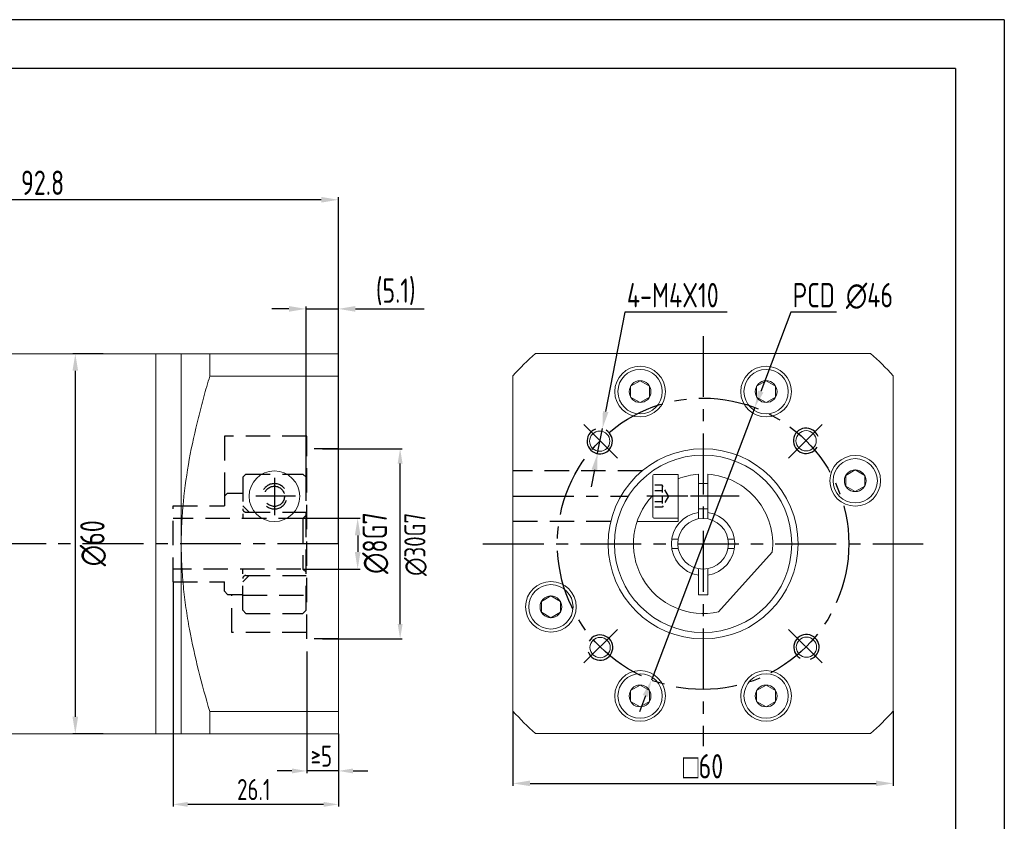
# Model space of a CAD drawing. Header units: millimetres. Extents: x -8 to 315, y -8 to 221.
# Tile 3 of 3: x 160 to 315, y 94 to 221. Entities that reach past the tile are written whole.
import ezdxf

# ---------------------------------------------------------------- set-up
doc = ezdxf.new("R2010")
doc.units = ezdxf.units.MM
doc.header["$LTSCALE"] = 7.692308
doc.linetypes.add('CENTER', pattern=[2, 1.25, -0.25, 0.25, -0.25])
doc.linetypes.add('DASHED', pattern=[0.75, 0.5, -0.25])
doc.layers.get('0').update_dxf_attribs({"lineweight": 20})
doc.layers.add('1轮廓实线层', color=7, linetype='Continuous', lineweight=20)
for name, color, linetype in [('2细线层', 4, 'Continuous'), ('3中心线层', 1, 'CENTER'), ('4虚线层', 6, 'DASHED'), ('7标注层', 4, 'Continuous'), ('图框层', 7, 'Continuous')]:
    doc.layers.add(name, color=color, linetype=linetype)
doc.styles.get("Standard").update_dxf_attribs({"font": 'isocp.shx', "width": 0.8, "bigfont": 'gbcbig.shx'})
doc.styles.add('TH_GBDIM', font='isocp.shx', dxfattribs={"width": 0.8, "bigfont": 'gbcbig.shx'})
doc.dimstyles.new('TH_GBDIM$0', dxfattribs={"dimscale": 0.769231, "dimtxt": 5, "dimasz": 3.5, "dimexe": 0.5, "dimexo": 0, "dimgap": 1, "dimtad": 1, "dimtoh": 1, "dimdec": 1, "dimdsep": 46, "dimtxsty": 'TH_GBDIM', "dimcen": 2.5, "dimclrd": 256, "dimclre": 256, "dimclrt": 256, "dimadec": 0, "dimazin": 0, "dimtfac": 0.714286, "dimtdec": 1, "dimtmove": 0, "dimatfit": 3, "dimfxl": 1, "dimtzin": 0, "dimlwd": -1, "dimlwe": -1, "dimarcsym": 0})

# ---------------------------------------------------------------- blocks, each defined once
blk = doc.blocks.new('*D102')
at = {"layer": '7标注层'}
for p, q in [((237.82, 111.63), (237.82, 99.84)), ((297.82, 111.63), (297.82, 99.84)), ((240.52, 100.22), (295.13, 100.22))]:
    blk.add_line(p, q, dxfattribs=at)
for points in [[(240.52, 100.67), (240.52, 99.78), (237.82, 100.22)], [(295.13, 99.78), (295.13, 100.67), (297.82, 100.22)]]:
    blk.add_solid(points, dxfattribs=at)
at = {"layer": 'Defpoints', "color": 0}
for p in [(237.82, 111.63), (297.82, 111.63), (297.82, 100.22)]:
    blk.add_point(p, dxfattribs=at)
at = {"layer": '7标注层', "insert": (267.82, 102.92), "char_height": 3.8462, "attachment_point": 5, "style": 'TH_GBDIM'}
blk.add_mtext('{\\Famgdt;o}60', dxfattribs=at)

msp = doc.modelspace()

# ---------------------------------------------------------------- linework, layer by layer
at = {"linetype": 'Continuous'}
for p, q in [((138.95, 168.04), (181.45, 168.04)), ((181.45, 108.04), (138.95, 108.04))]:
    msp.add_line(p, q, dxfattribs=at)
at = {"color": 7, "linetype": 'Continuous'}
for p, q in [((181.45, 168.04), (185.45, 168.04)), ((181.45, 138.04), (181.45, 168.04)), ((185.45, 138.04), (185.45, 168.04)), ((189.95, 164.5), (189.95, 168.04)), ((210.25, 168.04), (189.95, 168.04)), ((210.25, 164.5), (210.25, 168.04)), ((189.95, 164.5), (210.25, 164.5)), ((210.25, 111.58), (210.25, 164.5)), ((181.45, 108.04), (181.45, 138.04)), ((185.45, 108.04), (185.45, 138.04)), ((189.95, 108.04), (189.95, 111.58)), ((210.25, 111.58), (189.95, 111.58)), ((210.25, 108.04), (210.25, 111.58)), ((185.45, 108.04), (181.45, 108.04)), ((189.95, 108.04), (210.25, 108.04))]:
    msp.add_line(p, q, dxfattribs=at)
at = {"ltscale": 0.1}
msp.add_line((210.25, 168.04), (210.25, 108.03), dxfattribs=at)
for p, q in [((259.88, 144.35), (259.88, 148.8)), ((260.08, 149), (263.88, 149)), ((263.88, 147.73), (263.88, 149)), ((263.88, 147.83), (263.88, 141.58)), ((267.08, 141.97), (267.08, 149.01)), ((268.58, 141.97), (268.58, 149.01)), ((259.88, 146.73), (259.88, 142.28)), ((267.08, 147.54), (268.58, 147.54)), ((267.08, 143.54), (268.58, 143.54)), ((263.88, 141.58), (257.42, 141.58)), ((260.08, 142.08), (263.88, 142.08)), ((278.75, 136.72), (270.28, 127.32)), ((267.08, 129.96), (267.08, 134.11)), ((268.58, 129.96), (268.58, 134.11)), ((267.83, 129.96), (267.08, 129.96)), ((267.83, 129.96), (268.58, 129.96))]:
    msp.add_line(p, q)
for centre, radius in [((251.51, 154.24), 1.6), ((284.09, 154.3), 1.6), ((267.83, 138.04), 15), ((200.15, 145.54), 4), ((251.57, 121.66), 1.6), ((284.15, 121.72), 1.6)]:
    msp.add_circle(centre, radius)
for centre, radius, start, end in [((260.08, 148.8), 0.2, 90, 180), ((267.83, 138.04), 11, 93.9266, 111.0444), ((267.83, 138.04), 11, 353.0968, 86.1075), ((267.83, 138.04), 11, 136.2801, 282.9032), ((260.08, 142.28), 0.2, 180, 270), ((267.83, 138.04), 5, 98.6269, 261.3731), ((267.83, 138.04), 5, 278.6269, 81.3731)]:
    msp.add_arc(centre, radius, start, end)
at = {"color": 7, "linetype": 'Continuous'}
for points, knots in [([(185.45, 168.04), (185.45, 168.04), (185.56, 168.04), (185.89, 168.04), (186.03, 168.04), (186.35, 168.04), (186.54, 168.04), (187.15, 168.04), (187.63, 168.04), (188.72, 168.04), (189.31, 168.04), (189.95, 168.04)], [0, 0, 0, 0, 0.25, 0.25, 0.375, 0.375, 0.5, 0.5, 0.75, 0.75, 1, 1, 1, 1]), ([(189.95, 164.5), (189.62, 163.42), (189.31, 162.33), (188.71, 160.15), (188.42, 159.05), (187.61, 155.77), (187.12, 153.57), (186.32, 149.17), (186, 146.95), (185.56, 142.51), (185.45, 140.28), (185.45, 138.04)], [0, 0, 0, 0, 0.125, 0.125, 0.25, 0.25, 0.5, 0.5, 0.75, 0.75, 1, 1, 1, 1]), ([(185.45, 138.04), (185.45, 135.8), (185.56, 133.56), (185.89, 130.17), (186.03, 129.04), (186.35, 126.8), (186.54, 125.69), (187.15, 122.38), (187.63, 120.19), (188.72, 115.86), (189.31, 113.72), (189.95, 111.58)], [0, 0, 0, 0, 0.25, 0.25, 0.375, 0.375, 0.5, 0.5, 0.75, 0.75, 1, 1, 1, 1]), ([(185.45, 108.04), (185.45, 108.04), (185.56, 108.04), (185.89, 108.04), (186.03, 108.04), (186.35, 108.04), (186.54, 108.04), (187.15, 108.04), (187.63, 108.04), (188.72, 108.04), (189.31, 108.04), (189.95, 108.04)], [0, 0, 0, 0, 0.25, 0.25, 0.375, 0.375, 0.5, 0.5, 0.75, 0.75, 1, 1, 1, 1])]:
    msp.add_open_spline(points, degree=3, knots=knots, dxfattribs=at)
at = {"layer": '1轮廓实线层'}
for p, q in [((241.37, 168.09), (294.28, 168.09)), ((237.82, 111.63), (237.82, 164.55)), ((259.38, 162.91), (257.88, 163.78)), ((279.28, 162.91), (277.78, 163.78)), ((297.82, 164.55), (297.82, 111.63)), ((259.38, 161.21), (259.38, 162.91)), ((279.28, 161.21), (279.28, 162.91)), ((257.88, 160.34), (259.38, 161.21)), ((277.78, 160.34), (279.28, 161.21)), ((293.35, 148.84), (291.85, 149.71)), ((293.35, 147.14), (293.35, 148.84)), ((291.85, 146.27), (293.35, 147.14)), ((262.88, 138.79), (263.89, 138.79)), ((271.75, 138.79), (272.77, 138.79)), ((262.88, 137.29), (263.89, 137.29)), ((271.75, 137.29), (272.77, 137.29)), ((245.31, 128.94), (243.81, 129.81)), ((245.31, 127.24), (245.31, 128.94)), ((243.81, 126.37), (245.31, 127.24)), ((259.38, 114.87), (257.88, 115.74)), ((279.28, 114.87), (277.78, 115.74)), ((259.38, 113.17), (259.38, 114.87)), ((279.28, 113.17), (279.28, 114.87)), ((257.88, 112.3), (259.38, 113.17)), ((277.78, 112.3), (279.28, 113.17)), ((294.28, 108.09), (241.37, 108.09))]:
    msp.add_line(p, q, dxfattribs=at)
at = {"layer": '1轮廓实线层', "extrusion": (1.22461e-16, 0, -1)}
for p, q in [((256.38, 162.91), (257.88, 163.78)), ((276.28, 162.91), (277.78, 163.78)), ((256.38, 161.21), (256.38, 162.91)), ((276.28, 161.21), (276.28, 162.91)), ((257.88, 160.34), (256.38, 161.21)), ((277.78, 160.34), (276.28, 161.21)), ((290.35, 148.84), (291.85, 149.71)), ((290.35, 147.14), (290.35, 148.84)), ((291.85, 146.27), (290.35, 147.14)), ((242.31, 128.94), (243.81, 129.81)), ((242.31, 127.24), (242.31, 128.94)), ((243.81, 126.37), (242.31, 127.24)), ((256.38, 114.87), (257.88, 115.74)), ((276.28, 114.87), (277.78, 115.74)), ((256.38, 113.17), (256.38, 114.87)), ((276.28, 113.17), (276.28, 114.87)), ((257.88, 112.3), (256.38, 113.17)), ((277.78, 112.3), (276.28, 113.17))]:
    msp.add_line(p, q, dxfattribs=at)
at = {"layer": '1轮廓实线层'}
for centre, radius in [((257.88, 162.06), 4), ((257.88, 162.06), 3.5), ((277.78, 162.06), 4), ((277.78, 162.06), 3.5), ((257.88, 162.06), 1.72), ((277.78, 162.06), 1.72), ((267.83, 138.04), 14), ((291.85, 147.99), 4), ((291.85, 147.99), 3.5), ((291.85, 147.99), 1.72), ((267.82, 138.04), 4), ((243.81, 128.09), 4), ((243.81, 128.09), 3.5), ((243.81, 128.09), 1.72), ((257.88, 114.02), 4), ((257.88, 114.02), 3.5), ((277.78, 114.02), 4), ((277.78, 114.02), 3.5), ((257.88, 114.02), 1.72), ((277.78, 114.02), 1.72)]:
    msp.add_circle(centre, radius, dxfattribs=at)
for start, end in [(131.4096, 138.5904), (41.4096, 48.5904), (221.4096, 228.5904), (311.4096, 318.5904)]:
    msp.add_arc((267.82, 138.09), 40, start, end, dxfattribs=at)
at = {"layer": '2细线层'}
for q in [(-7.69, 220.77), (315.38, -7.69)]:
    msp.add_line((315.38, 220.77), q, dxfattribs=at)
for centre, start, end in [((251.51, 154.24), 109.3626, 59.7553), ((284.09, 154.3), 19.3626, 329.7553), ((251.57, 121.66), 199.3626, 149.7553), ((284.15, 121.72), 289.3626, 239.7553)]:
    msp.add_arc(centre, 2, start, end, dxfattribs=at)
at = {"layer": '3中心线层'}
for p, q in [((267.83, 170.84), (267.83, 106.1)), ((237.83, 145.54), (256, 145.54)), ((210.25, 138.04), (116.62, 138.04)), ((233.08, 138.04), (302.57, 138.04))]:
    msp.add_line(p, q, dxfattribs=at)
at = {"layer": '3中心线层', "ltscale": 0.8}
for p, q in [((254.32, 151.55), (249.02, 156.85)), ((281.33, 151.55), (286.63, 156.85)), ((273.51, 145.54), (260.41, 145.54)), ((254.32, 124.53), (249.02, 119.23)), ((281.34, 124.53), (286.64, 119.23))]:
    msp.add_line(p, q, dxfattribs=at)
at = {"layer": '3中心线层', "linetype": 'CENTER', "ltscale": 0.7}
for p, q in [((200.15, 148.47), (200.15, 142.54)), ((203.48, 145.54), (197.21, 145.54))]:
    msp.add_line(p, q, dxfattribs=at)
at = {"layer": '3中心线层', "ltscale": 0.7}
msp.add_line((273.51, 145.54), (258.96, 145.54), dxfattribs=at)
at = {"layer": '3中心线层'}
msp.add_circle((267.83, 138.04), 23, dxfattribs=at)
at = {"layer": '4虚线层'}
for p, q in [((205.25, 155.04), (192.25, 155.04)), ((192.25, 155.04), (192.25, 145.57)), ((205.25, 123.04), (205.25, 155.04)), ((210.25, 153.04), (205.25, 153.04)), ((258.2, 149.54), (237.83, 149.54)), ((195.15, 148.54), (195.65, 149.04)), ((195.15, 148.54), (195.15, 142.04)), ((195.65, 149.04), (204.65, 149.04)), ((204.65, 149.04), (205.15, 148.54)), ((205.15, 127.54), (205.15, 148.54)), ((192.25, 145.54), (192.75, 146.04)), ((192.25, 145.54), (192.25, 144.04)), ((192.75, 146.04), (195.15, 146.04)), ((184.15, 144.04), (192.25, 144.04)), ((184.15, 132.04), (184.15, 144.04)), ((196.15, 143.04), (195.15, 144.04)), ((195.65, 143.04), (205.15, 143.04)), ((204.65, 142.04), (184.15, 142.04)), ((204.65, 142.04), (204.65, 134.04)), ((253.24, 141.54), (237.83, 141.54)), ((204.35, 134.04), (184.15, 134.04)), ((195.15, 127.54), (195.15, 134.04)), ((204.65, 134.04), (205.15, 133.54)), ((196.15, 133.04), (195.15, 132.04)), ((195.65, 133.04), (205.15, 133.04)), ((184.15, 132.04), (192.25, 132.04)), ((192.25, 130.54), (192.25, 132.04)), ((192.75, 130.04), (192.25, 130.54)), ((192.75, 130.04), (195.15, 130.04)), ((193.45, 124.06), (193.45, 130.06)), ((195.15, 129.94), (205.15, 129.94)), ((195.65, 127.04), (195.15, 127.54)), ((204.65, 127.04), (205.15, 127.54)), ((195.65, 127.04), (204.65, 127.04)), ((205.25, 124.06), (193.45, 124.06)), ((210.25, 123.04), (205.25, 123.04))]:
    msp.add_line(p, q, dxfattribs=at)
at = {"layer": '4虚线层', "ltscale": 0.3}
for p, q in [((261.38, 147.27), (259.88, 147.27)), ((261.38, 146.39), (259.88, 146.39)), ((261.38, 147.27), (261.38, 143.81)), ((262.38, 145.54), (261.38, 147.27)), ((261.38, 144.69), (259.88, 144.69)), ((262.38, 145.54), (261.38, 143.81)), ((261.38, 143.81), (259.88, 143.81)), ((204.65, 142.04), (205.15, 142.54))]:
    msp.add_line(p, q, dxfattribs=at)
at = {"layer": '4虚线层'}
msp.add_circle((200.15, 145.54), 1.6, dxfattribs=at)
for centre, radius, start, end in [((200.15, 145.54), 2, 232.3762, 158.153), ((195.65, 143.54), 0.5, 180, 270), ((195.65, 132.54), 0.5, 90, 180)]:
    msp.add_arc(centre, radius, start, end, dxfattribs=at)
at = {"layer": '7标注层'}
for p, q in [((207.55, 192.34), (120.14, 192.34)), ((210.25, 138.04), (210.25, 192.73)), ((202.45, 175.12), (199.76, 175.12)), ((205.15, 146.14), (205.15, 175.5)), ((205.15, 175.12), (210.25, 175.12)), ((210.25, 148.43), (210.25, 175.5)), ((212.94, 175.12), (223.78, 175.12)), ((255.49, 174.59), (252.45, 158.9)), ((271.64, 174.59), (255.49, 174.59)), ((281.68, 174.59), (276.93, 162.06)), ((288.9, 174.59), (281.68, 174.59)), ((173.12, 168.04), (168.34, 168.04)), ((168.72, 165.35), (168.72, 110.73)), ((275.98, 159.55), (259.67, 116.53)), ((251.18, 152.33), (251.94, 156.26)), ((207.75, 153.04), (220.34, 153.04)), ((220, 125.37), (220, 150.71)), ((250.67, 149.69), (250.16, 147.05)), ((204.65, 142.06), (213.69, 142.06)), ((213.3, 139.37), (213.3, 136.75)), ((204.65, 134.06), (213.69, 134.06)), ((184.15, 132.04), (184.15, 96.58)), ((207.75, 123.04), (220.34, 123.04)), ((205.25, 121.04), (205.25, 101.85)), ((258.72, 114.02), (257.77, 111.5)), ((173.11, 108.04), (168.34, 108.04)), ((210.25, 108.04), (210.25, 96.58)), ((210.25, 108.04), (210.25, 101.85)), ((202.91, 102.19), (200.58, 102.19)), ((210.25, 102.19), (205.25, 102.19)), ((212.58, 102.19), (214.91, 102.19)), ((207.91, 96.91), (186.48, 96.91))]:
    msp.add_line(p, q, dxfattribs=at)
for points in [[(207.55, 192.79), (207.55, 191.9), (210.25, 192.34)], [(202.45, 175.57), (202.45, 174.67), (205.15, 175.12)], [(212.94, 175.57), (212.94, 174.67), (210.25, 175.12)], [(169.17, 165.35), (168.27, 165.35), (168.72, 168.04)], [(276.51, 162.22), (277.35, 161.91), (275.98, 159.55)], [(252.01, 158.99), (252.89, 158.82), (251.94, 156.26)], [(220.39, 150.71), (219.61, 150.71), (220, 153.04)], [(250.23, 149.78), (251.11, 149.61), (251.18, 152.33)], [(213.75, 139.37), (212.85, 139.37), (213.3, 142.06)], [(213.75, 136.75), (212.85, 136.75), (213.3, 134.06)], [(220.39, 125.37), (219.61, 125.37), (220, 123.04)], [(258.3, 114.17), (259.14, 113.86), (259.67, 116.53)], [(169.17, 110.73), (168.27, 110.73), (168.72, 108.04)], [(202.91, 102.57), (202.91, 101.8), (205.25, 102.19)], [(212.58, 102.57), (212.58, 101.8), (210.25, 102.19)], [(186.48, 97.3), (186.48, 96.52), (184.15, 96.91)], [(207.91, 97.3), (207.91, 96.52), (210.25, 96.91)]]:
    msp.add_solid(points, dxfattribs=at)
at = {"layer": '图框层'}
for q in [(0, 213.08), (307.69, 0)]:
    msp.add_line((307.69, 213.08), q, dxfattribs=at)

# ---------------------------------------------------------------- texts
at = {"layer": '7标注层', "style": 'TH_GBDIM', "width": 0.8}
for s, height, p in [('92.8', 3.846, (160.14, 193.11)), ('(5.1)', 3.846, (216.17, 176.08)), ('PCD ∅46', 3.846, (281.98, 175.36)), ('≥5', 3.333, (205.88, 102.85)), ('26.1', 3.333, (194.26, 97.58))]:
    msp.add_text(s, height=height, dxfattribs=at).set_placement(p)
at = {"layer": '7标注层', "width": 0.8}
msp.add_text('4-M4X10', height=3.846, dxfattribs=at).set_placement((255.8, 175.36))
msp.add_text('∅8G7', height=3.846, rotation=90, dxfattribs=at).set_placement((217.92, 133.29))
at = {"layer": '7标注层', "style": 'TH_GBDIM', "width": 0.8}
for s, height, p in [('∅30G7', 3.333, (224, 132.97)), ('∅60', 3.846, (173.34, 134.5))]:
    msp.add_text(s, height=height, rotation=90, dxfattribs=at).set_placement(p)

# ---------------------------------------------------------------- dimensions: what is measured, and where the dimension line sits
at = {"layer": '7标注层'}
dim = msp.add_linear_dim(base=(297.82, 100.22), p1=(237.82, 111.63), p2=(297.82, 111.63), text='{\\Famgdt;o}<>', dimstyle='TH_GBDIM$0', override={"dimscale": 0.769231, "dimtol": 0, "dimlim": 0}, dxfattribs=at)
dim.commit()
dim.dimension.update_dxf_attribs({"geometry": '*D102', "text_midpoint": (267.82, 102.92)})

doc.saveas('drawing.dxf')
